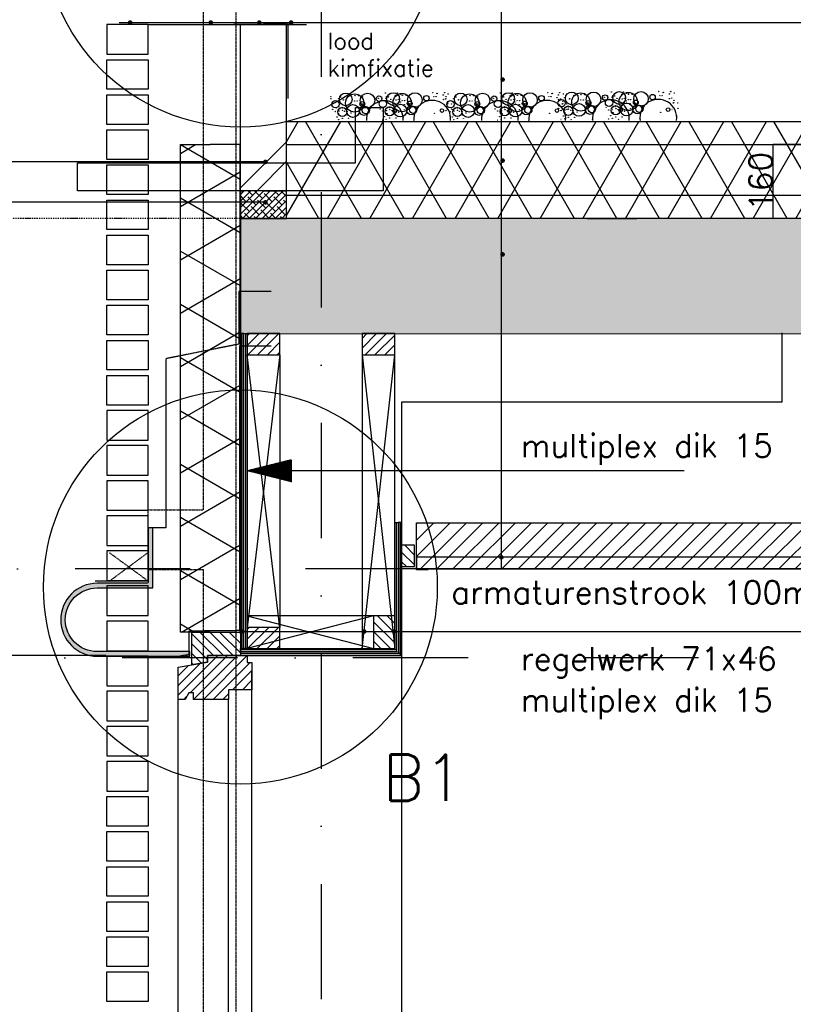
# Model space of a CAD drawing. Extents: x 0 to 297174, y -27731 to 163980.
# Tile 77 of 152: x 152085 to 153764, y 150451 to 152586. Entities that reach past the tile are written whole.
import ezdxf

# ---------------------------------------------------------------- set-up
doc = ezdxf.new("R2010")
doc.units = 0
doc.header["$LTSCALE"] = 5
doc.header["$MEASUREMENT"] = 0
doc.header["$PDMODE"] = 3
doc.header["$PDSIZE"] = 0.1
for name, pattern in [('DASHDOT', [1, 0.5, -0.25, 0, -0.25]), ('DD1', [2.66667, 1.66667, -0.5, 0, -0.5]), ('HIDDEN', [0.375, 0.25, -0.125]), ('HIDDEN2', [0.1875, 0.125, -0.0625])]:
    doc.linetypes.add(name, pattern=pattern)
doc.layers.get('0').update_dxf_attribs({"linetype": 'CONTINUOUS'})
doc.layers.get('DEFPOINTS').update_dxf_attribs({"linetype": 'CONTINUOUS'})
for name, color, linetype in [('_DETAILNUMMERS', 4, 'CONTINUOUS'), ('_DETAILNUMMERSTEKST', 4, 'CONTINUOUS'), ('A--01A1_ACEER', 1, 'CONTINUOUS'), ('A--A21--_F--3-', 9, 'CONTINUOUS'), ('A--A21--_F-23-', 9, 'CONTINUOUS'), ('A--A22--_F123-', 9, 'CONTINUOUS'), ('A--A23--_F--3-', 9, 'CONTINUOUS'), ('A--A25--_F--3-', 9, 'CONTINUOUS'), ('A--A30--_F--3-', 9, 'CONTINUOUS'), ('A--A35--_F--3-', 9, 'CONTINUOUS'), ('A--L13D3_VLOEREN', 3, 'CONTINUOUS'), ('A--L13DC4_VLOEREN', 4, 'HIDDEN'), ('A--L21--', 3, 'CONTINUOUS'), ('A--L21--_F--3-', 7, 'CONTINUOUS'), ('A--L21--_F-23-', 4, 'CONTINUOUS'), ('A--L21D1_BUITENWAND', 1, 'CONTINUOUS'), ('A--L21D4_BUITENWAND', 4, 'CONTINUOUS'), ('A--L21DC1_BUITENWAND', 1, 'HIDDEN'), ('A--L22--', 3, 'CONTINUOUS'), ('A--L22--_F--3-', 7, 'CONTINUOUS'), ('A--L25--', 7, 'CONTINUOUS'), ('A--L25--_F-23-', 7, 'CONTINUOUS'), ('A--L28--_F--3-', 1, 'CONTINUOUS'), ('A--L28D1_KONSTRUKTIES', 1, 'CONTINUOUS'), ('A--L28DC1_KONSTRUKTIES', 1, 'HIDDEN2'), ('A--L30--', 7, 'CONTINUOUS'), ('A--L30--_F123-', 7, 'CONTINUOUS'), ('A--L31--', 2, 'CONTINUOUS'), ('A--L31--_F--3-', 7, 'CONTINUOUS'), ('A--L31A1_BUITENKOZIJN', 1, 'CONTINUOUS'), ('A--L31D1_BUITENKOZIJN', 1, 'CONTINUOUS'), ('A--L35-D2-_PLAFONDS', 2, 'CONTINUOUS'), ('A--L35-D4-_PLAFONDS', 4, 'CONTINUOUS'), ('A--L35D1_PLAFONDS', 1, 'CONTINUOUS'), ('A--M$1A-_F123-', 1, 'CONTINUOUS'), ('A--T$1A-_F123_20', 1, 'CONTINUOUS'), ('A--T01A-18_TEKST', 1, 'CONTINUOUS'), ('A--T01A-25_TEKST', 2, 'CONTINUOUS'), ('STRAMIEN', 8, 'DD1'), ('X--LR---_CP', 7, 'CONTINUOUS')]:
    doc.layers.add(name, color=color, linetype=linetype)
doc.styles.add('HIEMSTRA', font='romans.shx')
doc.dimstyles.new('ALFA25', dxfattribs={"dimtxt": 50, "dimasz": 2, "dimexe": 0.3, "dimexo": 0.3, "dimgap": 2, "dimtad": 1, "dimdec": 0, "dimzin": 0, "dimdsep": 46, "dimtxsty": 'HIEMSTRA', "dimblk1": 'OBLIQUE', "dimblk2": 'OBLIQUE', "dimsah": 1, "dimcen": 0.09, "dimdle": 0.3, "dimclrd": 1, "dimclre": 1, "dimclrt": 2, "dimadec": 0, "dimazin": 0, "dimtfac": 0.75, "dimtdec": 4, "dimtix": 1, "dimtmove": 2, "dimatfit": 3, "dimldrblk": 'OBLIQUE', "dimfxl": 0, "dimtvp": 625, "dimtolj": 1, "dimtzin": 0, "dimarcsym": 0})
doc.dimstyles.get("Standard").update_dxf_attribs({"dimscale": 50, "dimtxt": 2.5, "dimasz": 2, "dimexe": 0.3, "dimexo": 0.3, "dimgap": 2, "dimtad": 1, "dimdec": 0, "dimzin": 0, "dimdsep": 46, "dimtxsty": 'HIEMSTRA', "dimblk1": 'OBLIQUE', "dimblk2": 'OBLIQUE', "dimsah": 1, "dimcen": 0.09, "dimdle": 0.3, "dimclrd": 1, "dimclre": 1, "dimclrt": 2, "dimadec": 0, "dimazin": 0, "dimtfac": 1, "dimtdec": 4, "dimtix": 1, "dimtmove": 2, "dimatfit": 3, "dimldrblk": 'OBLIQUE', "dimfxl": 0, "dimtvp": 625, "dimtolj": 1, "dimtzin": 0, "dimarcsym": 0})
pattern_1 = [(45, (0, 0), (-10.6066, 10.6066), [])]

# ---------------------------------------------------------------- blocks, each defined once
blk = doc.blocks.new('*U1577')
at = {"layer": 'A--A22--_F123-', "linetype": 'Continuous'}
h = blk.add_hatch(dxfattribs=at)
h.set_pattern_fill('ALFABKST', color=256, scale=212, style=0)
h.set_pattern_definition([(45, (-152614.2, -152109.15), (-212.00007, 212.00007), []), (45, (-152571.8, -152109.15), (-212.00007, 212.00007), [])])
h.paths.add_polyline_path([(0, 0), (-50, 0), (-50, 360.1), (0, 360.1), (50, 360.1), (50, 0)])
at = {"layer": 'A--L22--_F--3-', "color": 4, "linetype": 'Continuous'}
for points in [[(0, 0), (-50, 0), (-50, 360.1), (0, 360.1)], [(0, 0), (50, 0), (50, 360.1), (0, 360.1)]]:
    blk.add_lwpolyline(points, dxfattribs=at)
blk = doc.blocks.new('Q020259-')
at = {"layer": 'A--A25--_F--3-'}
h = blk.add_hatch(dxfattribs=at)
h.set_pattern_fill('ALFALINE', color=256, scale=15, style=0, pattern_type=2)
h.set_pattern_definition(pattern_1)
h.paths.add_polyline_path([(0, 0), (0, 46), (28, 46), (28, 0)])
at = {"layer": 'A--L25--_F-23-', "color": 2, "linetype": 'Continuous'}
blk.add_lwpolyline([(0, 0), (0, 46), (28, 46), (28, 0)], close=True, dxfattribs=at)
at = {"layer": 'X--LR---_CP'}
for p in [(0, 0), (0, 0), (28, 0)]:
    blk.add_point(p, dxfattribs=at)
blk = doc.blocks.new('_OBLIQUE')
at = {"color": 0, "linetype": 'ByBlock'}
blk.add_line((-0.5, -0.5), (0.5, 0.5), dxfattribs=at)
blk = doc.blocks.new('*D750')
at = {"layer": 'A--M$1A-_F123-', "color": 1, "lineweight": -2, "ltscale": 10}
for p, q in [((152273.3, 151207.2), (152020, 151207.2)), ((152026, 149373.9), (152026, 151213.2)), ((152273.3, 149379.9), (152020, 149379.9))]:
    blk.add_line(p, q, dxfattribs=at)
at = {"layer": 'DEFPOINTS', "color": 0, "ltscale": 10}
for p in [(152026, 151207.2), (152279.3, 151207.2), (152279.3, 149379.9)]:
    blk.add_point(p, dxfattribs=at)
at = {"layer": 'A--M$1A-_F123-', "color": 1, "lineweight": -2, "ltscale": 10, "xscale": 40, "yscale": 40, "zscale": 40}
for p, rotation in [((152026, 151207.2), 90), ((152026, 149379.9), 270)]:
    blk.add_blockref('_OBLIQUE', p, dxfattribs=dict(at, rotation=rotation))
at = {"layer": 'A--M$1A-_F123-', "color": 2, "ltscale": 10, "insert": (151952.7, 150293.5), "char_height": 50, "attachment_point": 5, "rotation": 90, "style": 'HIEMSTRA'}
blk.add_mtext('\\A1;24 lgn =  1825.9', dxfattribs=at)
blk = doc.blocks.new('*D751')
at = {"layer": 'A--M$1A-_F123-', "color": 1, "lineweight": -2, "ltscale": 10}
for p, q in [((152273.3, 152739.3), (152020, 152739.3)), ((152026, 151201.2), (152026, 152745.3)), ((152273.3, 151207.2), (152020, 151207.2))]:
    blk.add_line(p, q, dxfattribs=at)
at = {"layer": 'DEFPOINTS', "color": 0, "ltscale": 10}
for p in [(152026, 152739.3), (152279.3, 152739.3), (152279.3, 151207.2)]:
    blk.add_point(p, dxfattribs=at)
at = {"layer": 'A--M$1A-_F123-', "color": 1, "lineweight": -2, "ltscale": 10, "xscale": 40, "yscale": 40, "zscale": 40}
for p, rotation in [((152026, 152739.3), 90), ((152026, 151207.2), 270)]:
    blk.add_blockref('_OBLIQUE', p, dxfattribs=dict(at, rotation=rotation))
at = {"layer": 'A--M$1A-_F123-', "color": 2, "ltscale": 10, "insert": (151952.7, 151973.2), "char_height": 50, "attachment_point": 5, "rotation": 90, "style": 'HIEMSTRA'}
blk.add_mtext('\\A1;20 lgn = 1521.6', dxfattribs=at)
blk = doc.blocks.new('*U1530')
at = {"layer": 'A--A21--_F-23-', "linetype": 'Continuous'}
h = blk.add_hatch(dxfattribs=at)
h.set_pattern_fill('ALFAISO', color=256, scale=100, angle=90, style=0)
h.set_pattern_definition([(150, (50, -3e-15), (-50, -86.603), []), (210, (50, -3e-15), (50, -86.603), [])])
h.paths.add_polyline_path([(0, 0), (-65, 0), (-65, 1057.1), (0, 1057.1), (65, 1057.1), (65, 0)])
at = {"layer": 'A--L21--_F--3-', "color": 3, "linetype": 'Continuous'}
for points in [[(0, 0), (-65, 0), (-65, 1057.1), (0, 1057.1)], [(0, 0), (65, 0), (65, 1057.1), (0, 1057.1)]]:
    blk.add_lwpolyline(points, dxfattribs=at)
blk = doc.blocks.new('KOZIJN_VB')
at = {"layer": 'A--A35--_F--3-'}
h = blk.add_hatch(dxfattribs=at)
h.set_pattern_fill('ALFALINE', color=256, scale=15, angle=90, style=0, pattern_type=2)
h.set_pattern_definition([(135, (571.291, -567.298), (-10.6066, -10.6066), [])])
h.paths.add_polyline_path([(-105, 50.9), (0, 50.9), (0, 0), (-71, 0), (-71, -14), (-105, -20.1)])
h = blk.add_hatch(dxfattribs=at)
h.set_pattern_fill('ALFALINE', color=256, scale=15, style=0, pattern_type=2)
h.set_pattern_definition([(45, (571.291, -567.298), (-10.6066, 10.6066), [])])
h.paths.add_polyline_path([(-135, -25.5), (-71, -14), (-71, 0), (15, 0), (15, -15), (25, -15), (25, -74), (-26, -74), (-26, -95), (-102, -95), (-102, -81), (-112, -81), (-120, -95), (-135, -95)])
at = {"layer": 'A--L31--_F--3-', "color": 2, "linetype": 'Continuous'}
for points in [[(-105, 50.9), (0, 50.9), (0, 0), (-71, 0), (-71, -14), (-105, -20.1), (-105, 50.9)], [(-135, -25.5), (-71, -14), (-71, 0), (15, 0), (15, -15), (25, -15), (25, -74), (-26, -74), (-26, -95), (-102, -95), (-102, -95), (-102, -81), (-112, -81), (-120, -95), (-135, -95)]]:
    blk.add_lwpolyline(points, close=True, dxfattribs=at)
at = {"layer": 'X--LR---_CP', "color": 1}
blk.add_point((0, 0), dxfattribs=at)
blk = doc.blocks.new('*U1508')
at = {"layer": 'A--A30--_F--3-', "linetype": 'Continuous'}
h = blk.add_hatch(dxfattribs=at)
h.set_pattern_fill('ALFALINE', color=256, scale=4, angle=135, style=0)
h.set_pattern_definition([(180, (0, 0), (-9e-16, -4), [])])
h.paths.add_polyline_path([(0, 0), (0, 7.5), (335, 7.5), (342.5, 0), (350, -7.5), (0, -7.5)])
at = {"layer": 'A--L30--_F123-', "color": 1, "linetype": 'Continuous'}
for points in [[(0, 0), (0, 7.5), (335, 7.5), (335, 7.5)], [(0, 0), (0, -7.5), (350, -7.5), (350, -7.5)]]:
    blk.add_lwpolyline(points, dxfattribs=at)
blk = doc.blocks.new('*U1507')
at = {"layer": 'A--A30--_F--3-', "linetype": 'Continuous'}
h = blk.add_hatch(dxfattribs=at)
h.set_pattern_fill('ALFALINE', color=256, scale=4, angle=225, style=0)
h.set_pattern_definition([(270, (0, 0), (4, -9e-16), [])])
h.paths.add_polyline_path([(0, 0), (7.5, -7.5), (7.5, 281.1), (0, 281.1), (-7.5, 281.1), (-7.5, 7.5)])
at = {"layer": 'A--L30--_F123-', "color": 1, "linetype": 'Continuous'}
for points in [[(-7.5, 7.5), (-7.5, 7.5), (-7.5, 281.1), (0, 281.1)], [(7.5, -7.5), (7.5, -7.5), (7.5, 281.1), (0, 281.1)]]:
    blk.add_lwpolyline(points, dxfattribs=at)
blk = doc.blocks.new('*U1506')
at = {"layer": 'A--A30--_F--3-', "linetype": 'Continuous'}
h = blk.add_hatch(dxfattribs=at)
h.set_pattern_fill('ALFALINE', color=256, scale=4, angle=405, style=0)
h.set_pattern_definition([(90, (0, 0), (-4, -2e-13), [])])
h.paths.add_polyline_path([(0, 0), (7.5, 0), (7.5, -683), (0, -683), (-7.5, -683), (-7.5, 0)])
at = {"layer": 'A--L30--_F123-', "color": 1, "linetype": 'Continuous'}
for points in [[(0, 0), (-7.5, 0), (-7.5, -683), (0, -683)], [(0, 0), (7.5, 0), (7.5, -683), (0, -683)]]:
    blk.add_lwpolyline(points, dxfattribs=at)
blk = doc.blocks.new('Q027002-')
at = {"layer": 'A--A21--_F--3-'}
h = blk.add_hatch(dxfattribs=at)
h.set_pattern_fill('ALFALINE', color=9, scale=15, style=0, pattern_type=2)
h.set_pattern_definition(pattern_1)
h.paths.add_polyline_path([(0, 0), (71, 0), (71, 46), (0, 46)])
at = {"layer": 'A--L21--_F-23-', "color": 2, "linetype": 'Continuous'}
blk.add_lwpolyline([(0, 0), (71, 0), (71, 46), (0, 46)], close=True, dxfattribs=at)
at = {"layer": 'X--LR---_CP', "linetype": 'Continuous'}
blk.add_point((0, 0), dxfattribs=at)
blk = doc.blocks.new('*D783')
at = {"layer": 'A--M$1A-_F123-', "color": 1, "lineweight": -2, "ltscale": 10}
for p, q in [((153808.5, 152315.2), (153719.9, 152315.2)), ((153720.2, 152154.9), (153720.2, 152315.5)), ((153814.9, 152155.2), (153719.9, 152155.2))]:
    blk.add_line(p, q, dxfattribs=at)
at = {"layer": 'DEFPOINTS', "color": 0, "ltscale": 10}
for p in [(153720.2, 152315.2), (153808.8, 152315.2), (153815.2, 152155.2)]:
    blk.add_point(p, dxfattribs=at)
at = {"layer": 'A--M$1A-_F123-', "color": 1, "lineweight": -2, "ltscale": 10, "xscale": 2, "yscale": 2, "zscale": 2}
for p, rotation in [((153720.2, 152315.2), 90), ((153720.2, 152155.2), 270)]:
    blk.add_blockref('_OBLIQUE', p, dxfattribs=dict(at, rotation=rotation))
at = {"layer": 'A--M$1A-_F123-', "color": 2, "ltscale": 10, "insert": (153693.2, 152235.2), "char_height": 50, "attachment_point": 5, "rotation": 90, "style": 'HIEMSTRA'}
blk.add_mtext('\\A1;160', dxfattribs=at)
blk = doc.blocks.new('peiltje')
at = {"layer": 'A--T01A-25_TEKST'}
h = blk.add_hatch(dxfattribs=at)
h.set_pattern_fill('ANSI31', color=256, style=0)
h.set_pattern_definition([(45, (-152579.26553, -95332.97776), (-0.08838834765, 0.08838834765), [])])
h.paths.add_polyline_path([(96, -24), (0, 0), (96, 24)])
blk.add_line((947.6, 0), (0, 0), dxfattribs=at)

msp = doc.modelspace()

# ---------------------------------------------------------------- hatches: boundary and pattern name
at = {"layer": 'A--01A1_ACEER', "linetype": 'Continuous'}
h = msp.add_hatch(dxfattribs=at)
h.set_pattern_fill('ANSI31', color=256, scale=200, style=0)
h.set_pattern_definition([(45, (-67.804, 56249.255), (-17.6776695, 17.6776695), [])])
h.paths.add_polyline_path([(160604.3, 151395.2), (152946.5, 151395.2), (152946.5, 151495.2), (160604.3, 151495.2)])
at = {"layer": 'A--A21--_F-23-'}
h = msp.add_hatch(dxfattribs=at)
h.set_pattern_fill('ALFAISO', color=256, scale=80, style=0)
h.set_pattern_definition([(60, (0, 52859.255), (-69.282032, 40), []), (120, (0, 52859.255), (-69.282032, -40), [])])
h.paths.add_polyline_path([(152664.2, 152365.2), (163814.4, 152365.2), (163814.4, 152155.2), (152664.2, 152155.2)])
h = msp.add_hatch(dxfattribs=at)
h.set_pattern_fill('ANSI38', color=256, scale=80, style=0)
h.set_pattern_definition([(45, (62788.347, 52899.256), (-7.0710678, 7.0710678), []), (135, (62788.347, 52899.256), (-21.2132034, 7.0710678), [25, -15])])
h.paths.add_polyline_path([(152564.2, 152155.2), (152664.1, 152155.2), (152664.2, 152215.2), (152564.2, 152215.2)])
at = {"layer": 'A--A23--_F--3-'}
h = msp.add_hatch(dxfattribs=at)
h.set_pattern_fill('ALFABET', color=256, scale=20, angle=1, style=0, pattern_type=2)
h.set_pattern_definition([(46, (77198.45, 56399.26), (-86.32078, 83.359), []), (51, (77198.45, 56399.26), (143.64922, -10.04493), [15, -165]), (356, (77198.45, 56399.26), (-30.37155, 149.9312), [12, -132]), (101.4514, (77210.42, 56398.42), (113.27778, 139.88618), [12.74804, -140.22842]), (47.1842, (77197.75, 56439.25), (213.99344, -29.37358), [22.5, -247.5]), (97.6356, (77215.59, 56436.8), (183.50393, 198.05632), [19.12206, -210.3426]), (352.1842, (77197.75, 56439.25), (183.50378, 198.05647), [18, -198]), (22, (77217.93, 56429.6), (120.76856, -78.42802), [15, -165]), (327, (77217.93, 56429.6), (46.12453, 145.8572), [12, -132]), (72.4514, (77227.99, 56423.06), (166.89315, 67.42906), [12.74804, -140.22842]), (38.5, (77198.453, 56399.255), (1.26964, 66.611074), [0, -130.4, 0, -134, 0, -132.5]), (8.5, (77198.45, 56399.255), (51.229207, 79.788568), [0, -76.4, 0, -127.4, 0, -50.5]), (328.5, (77153.86, 56398.477), (106.826954, -2.64699), [0, -50, 0, -156, 0, -207]), (318.5, (77133.86, 56398.13), (116.270055, 22.05355), [0, -65, 0, -103.6, 0, -147]), (318.5, (77133.86, 56398.13), (116.270055, 22.05355), [0, -65, 0, -103.6, 0, -147])])
h.paths.add_polyline_path([(152564.2, 151905.2), (163914.3, 151905.1), (163914.3, 152155.1), (152564.2, 152155.2)])
at = {"layer": 'A--L21--_F-23-', "linetype": 'Continuous'}
h = msp.add_hatch(color=256, dxfattribs=at)
edge = h.paths.add_edge_path()
edge.add_arc((152253.5, 151284.8), 79, 90, 270)
edge.add_line((152253.5, 151205.8), (152454.3, 151205.8))
edge.add_line((152454.3, 151205.8), (152454.3, 151215.8))
edge.add_line((152454.3, 151215.8), (152253.5, 151215.8))
edge.add_arc((152253.5, 151284.8), 69, 90, 270, ccw=False)
edge.add_line((152253.5, 151353.8), (152263.5, 151353.8))
edge.add_line((152263.5, 151353.8), (152374.3, 151353.8))
edge.add_line((152374.3, 151353.8), (152374.3, 151483.8))
edge.add_line((152374.3, 151483.8), (152366.3, 151483.8))
edge.add_arc((152366.3, 151481.8), 2, 90, 180)
edge.add_line((152364.3, 151481.8), (152364.3, 151367.3))
edge.add_arc((152360.8, 151367.3), 3.5, -90, 0, ccw=False)
edge.add_line((152360.8, 151363.8), (152253.5, 151363.8))

# ---------------------------------------------------------------- linework, layer by layer
at = {"color": 1, "linetype": 'ByBlock'}
msp.add_line((153316.1, 152155.2), (153424.7, 152155.2), dxfattribs=at)
for centre, radius in [((152760.6, 152419.1), 0.331), ((152792.9, 152413), 13.8), ((152782.3, 152418.5), 0.331), ((152812.3, 152405.3), 19.8), ((152797.6, 152419.4), 0.331), ((152812.8, 152421.2), 0.331), ((152812.9, 152421.2), 0.331), ((152820.8, 152421.3), 0.331), ((152820.9, 152421.2), 0.331), ((152821.1, 152421.2), 0.331), ((152840.1, 152410.9), 15.8), ((152828.9, 152419), 0.331), ((152865, 152414.8), 5.94), ((152863.5, 152415.3), 0.331), ((152870, 152418.4), 0.331), ((152878.7, 152427.1), 0.331), ((152880.2, 152415.7), 0.331), ((152880.2, 152415.7), 0.331), ((152881, 152418.3), 0.331), ((152895.8, 152413.9), 13.8), ((152885.2, 152419.4), 0.331), ((152885.7, 152418.3), 0.331), ((152888.1, 152424.7), 0.331), ((152888.3, 152425.2), 0.331), ((152915.2, 152406.2), 19.8), ((152900.5, 152420.4), 0.331), ((152901.3, 152422), 0.331), ((152901.6, 152421.8), 0.331), ((152904.5, 152426.5), 0.331), ((152904.8, 152427), 0.331), ((152912.1, 152424.1), 0.331), ((152915.7, 152422.2), 0.331), ((152915.8, 152422.1), 0.331), ((152923.7, 152422.2), 0.331), ((152923.8, 152422.2), 0.331), ((152924, 152422.1), 0.331), ((152943, 152411.8), 15.8), ((152967.9, 152415.7), 5.94), ((152972.9, 152419.3), 0.331), ((152981.6, 152428), 0.331), ((152983.9, 152419.2), 0.331), ((152988.6, 152419.2), 0.331), ((152991, 152425.7), 0.331), ((152991.2, 152426.2), 0.331), ((153004.2, 152422.9), 0.331), ((153004.5, 152422.7), 0.331), ((153007.4, 152427.4), 0.331), ((153007.7, 152427.9), 0.331), ((153010.3, 152419.1), 0.331), ((153015, 152425.1), 0.331), ((153042.5, 152413), 13.8), ((153032, 152418.5), 0.331), ((153061.9, 152405.3), 19.8), ((153047.3, 152419.4), 0.331), ((153062.4, 152421.2), 0.331), ((153062.5, 152421.2), 0.331), ((153070.4, 152421.3), 0.331), ((153070.6, 152421.2), 0.331), ((153070.7, 152421.2), 0.331), ((153089.7, 152410.9), 15.8), ((153078.5, 152419), 0.331), ((153114.7, 152414.8), 5.94), ((153113.1, 152415.3), 0.331), ((153119.6, 152418.4), 0.331), ((153128.3, 152427.1), 0.331), ((153129.9, 152415.7), 0.331), ((153129.9, 152415.7), 0.331), ((153130.6, 152418.3), 0.331), ((153145.4, 152413.9), 13.8), ((153134.9, 152419.4), 0.331), ((153135.3, 152418.3), 0.331), ((153137.7, 152424.7), 0.331), ((153138, 152425.2), 0.331), ((153164.8, 152406.2), 19.8), ((153150.2, 152420.4), 0.331), ((153150.9, 152422), 0.331), ((153151.2, 152421.8), 0.331), ((153154.1, 152426.5), 0.331), ((153154.4, 152427), 0.331), ((153161.8, 152424.1), 0.331), ((153165.3, 152422.2), 0.331), ((153165.4, 152422.1), 0.331), ((153173.3, 152422.2), 0.331), ((153173.5, 152422.2), 0.331), ((153173.6, 152422.1), 0.331), ((153192.6, 152411.8), 15.8), ((153217.6, 152415.7), 5.94), ((153222.5, 152419.3), 0.331), ((153231.2, 152428), 0.331), ((153233.5, 152419.2), 0.331), ((153238.2, 152419.2), 0.331), ((153240.6, 152425.7), 0.331), ((153240.9, 152426.2), 0.331), ((153251.2, 152416.7), 0.331), ((153253.8, 152422.9), 0.331), ((153254.1, 152422.7), 0.331), ((153257, 152427.4), 0.331), ((153257.3, 152427.9), 0.331), ((153264.7, 152425.1), 0.331), ((153267.9, 152417), 0.331), ((153267.9, 152417), 0.331), ((153283.4, 152415.3), 13.8), ((153302.9, 152407.5), 19.8), ((153288.2, 152421.7), 0.331), ((153303.3, 152423.5), 0.331), ((153303.5, 152423.5), 0.331), ((153311.3, 152423.6), 0.331), ((153311.5, 152423.5), 0.331), ((153311.7, 152423.5), 0.331), ((153330.6, 152413.2), 15.8), ((153355.6, 152417.1), 5.94), ((153354.1, 152417.6), 0.331), ((153360.5, 152420.7), 0.331), ((153369.2, 152429.3), 0.331), ((153370.8, 152417.9), 0.331), ((153370.8, 152417.9), 0.331), ((153371.6, 152420.5), 0.331), ((153386.3, 152416.2), 13.8), ((153376.3, 152420.5), 0.331), ((153378.6, 152427), 0.331), ((153378.9, 152427.5), 0.331), ((153381.1, 152415.3), 0.331), ((153381.4, 152415.5), 0.331), ((153405.8, 152408.5), 19.8), ((153391.1, 152422.7), 0.331), ((153391.8, 152424.2), 0.331), ((153392.1, 152424.1), 0.331), ((153395.1, 152428.7), 0.331), ((153395.4, 152429.2), 0.331), ((153397.4, 152415.3), 0.331), ((153402.7, 152426.4), 0.331), ((153406.2, 152424.4), 0.331), ((153406.4, 152424.4), 0.331), ((153414.2, 152424.5), 0.331), ((153414.4, 152424.5), 0.331), ((153414.6, 152424.4), 0.331), ((153433.5, 152414.1), 15.8), ((153458.5, 152418), 5.94), ((153463.4, 152421.6), 0.331), ((153472.1, 152430.3), 0.331), ((153474.5, 152421.5), 0.331), ((153479.2, 152421.5), 0.331), ((153481.5, 152427.9), 0.331), ((153481.8, 152428.4), 0.331), ((153494.7, 152425.2), 0.331), ((153495, 152425), 0.331), ((153495.3, 152415.2), 0.331), ((153495.6, 152415), 0.331), ((153498, 152429.7), 0.331), ((153498.3, 152430.2), 0.331), ((153500.3, 152416.2), 0.331), ((153505.6, 152427.3), 0.331), ((152760.6, 152414.4), 0.331), ((152770.6, 152402.5), 7.92), ((152773, 152394.8), 0.331), ((152773.1, 152394.8), 0.331), ((152785.3, 152386), 9.89), ((152777.3, 152414.7), 0.331), ((152777.3, 152414.7), 0.331), ((152780.2, 152394.6), 0.331), ((152784.9, 152396.2), 0.331), ((152785.3, 152394.4), 0.331), ((152787.6, 152412.1), 0.331), ((152788, 152412.3), 0.331), ((152791.1, 152399.6), 0.331), ((152791.1, 152399.6), 0.331), ((152793.1, 152410.6), 0.331), ((152808.6, 152388), 13.8), ((152812.3, 152409.5), 0.331), ((152817.6, 152409.5), 0.331), ((152832.3, 152388.4), 9.89), ((152828.8, 152403.2), 5.32), ((152828.8, 152403.2), 0.331), ((152828.8, 152403.2), 0.331), ((152836.5, 152389.5), 7.91), ((152831.4, 152400.6), 0.331), ((152831.4, 152400.6), 0.331), ((152831.4, 152400.6), 0.331), ((152831.4, 152400.6), 0.331), ((152873.5, 152403.4), 7.92), ((152875.9, 152395.7), 0.331), ((152876, 152395.8), 0.331), ((152888.2, 152387), 9.89), ((152883.1, 152395.5), 0.331), ((152887.8, 152397.2), 0.331), ((152888.2, 152395.4), 0.331), ((152890.5, 152413), 0.331), ((152890.8, 152413.3), 0.331), ((152894, 152400.5), 0.331), ((152894, 152400.5), 0.331), ((152896, 152411.5), 0.331), ((152911.5, 152388.9), 13.8), ((152901.8, 152412), 0.331), ((152902.1, 152411.8), 0.331), ((152906.8, 152413), 0.331), ((152910.4, 152402.1), 0.331), ((152911, 152403), 0.331), ((152911.5, 152407.7), 0.331), ((152915.2, 152410.4), 0.331), ((152919.8, 152401.8), 0.331), ((152920.5, 152410.4), 0.331), ((152935.2, 152389.3), 9.89), ((152931.7, 152404.1), 5.32), ((152931.7, 152404.1), 0.331), ((152931.7, 152404.1), 0.331), ((152939.4, 152390.4), 7.91), ((152932.1, 152393.8), 0.331), ((152932.1, 152393.8), 0.331), ((152932.1, 152393.8), 0.331), ((152932.1, 152393.8), 0.331), ((152934.3, 152401.5), 0.331), ((152934.3, 152401.5), 0.331), ((152934.3, 152401.5), 0.331), ((152934.3, 152401.5), 0.331), ((152943.8, 152394.5), 0.331), ((153004.7, 152412.9), 0.331), ((153005, 152412.7), 0.331), ((153009.7, 152413.9), 0.331), ((153010.3, 152414.4), 0.331), ((153020.2, 152402.5), 7.92), ((153013.3, 152403), 0.331), ((153013.9, 152403.9), 0.331), ((153014.4, 152408.6), 0.331), ((153022.7, 152402.8), 0.331), ((153022.6, 152394.8), 0.331), ((153022.7, 152394.8), 0.331), ((153034.9, 152386), 9.89), ((153027, 152414.7), 0.331), ((153027, 152414.7), 0.331), ((153029.8, 152394.6), 0.331), ((153034.5, 152396.2), 0.331), ((153034.9, 152394.4), 0.331), ((153037.3, 152412.1), 0.331), ((153037.6, 152412.3), 0.331), ((153040.7, 152399.6), 0.331), ((153040.7, 152399.6), 0.331), ((153042.8, 152410.6), 0.331), ((153058.3, 152388), 13.8), ((153061.9, 152409.5), 0.331), ((153067.2, 152409.5), 0.331), ((153082, 152388.4), 9.89), ((153078.4, 152403.2), 5.32), ((153078.4, 152403.2), 0.331), ((153078.4, 152403.2), 0.331), ((153086.1, 152389.5), 7.91), ((153081.1, 152400.6), 0.331), ((153081.1, 152400.6), 0.331), ((153081.1, 152400.6), 0.331), ((153081.1, 152400.6), 0.331), ((153123.1, 152403.4), 7.92), ((153125.5, 152395.7), 0.331), ((153125.6, 152395.8), 0.331), ((153137.8, 152387), 9.89), ((153132.7, 152395.5), 0.331), ((153137.4, 152397.2), 0.331), ((153137.8, 152395.4), 0.331), ((153140.2, 152413), 0.331), ((153140.5, 152413.3), 0.331), ((153143.6, 152400.5), 0.331), ((153143.6, 152400.5), 0.331), ((153145.7, 152411.5), 0.331), ((153161.2, 152388.9), 13.8), ((153151.5, 152412), 0.331), ((153151.8, 152411.8), 0.331), ((153156.5, 152413), 0.331), ((153160, 152402.1), 0.331), ((153160.6, 152403), 0.331), ((153161.2, 152407.7), 0.331), ((153164.8, 152410.4), 0.331), ((153169.4, 152401.8), 0.331), ((153170.1, 152410.4), 0.331), ((153184.8, 152389.3), 9.89), ((153181.3, 152404.1), 5.32), ((153181.3, 152404.1), 0.331), ((153181.3, 152404.1), 0.331), ((153189, 152390.4), 7.91), ((153181.7, 152393.8), 0.331), ((153181.7, 152393.8), 0.331), ((153181.7, 152393.8), 0.331), ((153181.7, 152393.8), 0.331), ((153184, 152401.5), 0.331), ((153184, 152401.5), 0.331), ((153184, 152401.5), 0.331), ((153184, 152401.5), 0.331), ((153193.5, 152394.5), 0.331), ((153261.2, 152404.8), 7.92), ((153254.4, 152412.9), 0.331), ((153254.7, 152412.7), 0.331), ((153255, 152393.9), 0.331), ((153259.4, 152413.9), 0.331), ((153262.9, 152403), 0.331), ((153263.5, 152403.9), 0.331), ((153263.5, 152397.1), 0.331), ((153263.7, 152397.1), 0.331), ((153264.1, 152408.6), 0.331), ((153275.8, 152388.3), 9.89), ((153270.7, 152396.8), 0.331), ((153272.3, 152402.8), 0.331), ((153275.4, 152398.5), 0.331), ((153275.8, 152396.7), 0.331), ((153278.2, 152414.3), 0.331), ((153278.5, 152414.6), 0.331), ((153281.6, 152401.9), 0.331), ((153281.6, 152401.9), 0.331), ((153283.7, 152412.9), 0.331), ((153299.2, 152390.3), 13.8), ((153302.9, 152411.7), 0.331), ((153308.2, 152411.7), 0.331), ((153322.9, 152390.6), 9.89), ((153319.4, 152405.4), 5.32), ((153319.4, 152405.4), 0.331), ((153319.4, 152405.4), 0.331), ((153327.1, 152391.8), 7.91), ((153319.8, 152395.2), 0.331), ((153319.8, 152395.2), 0.331), ((153319.8, 152395.2), 0.331), ((153319.8, 152395.2), 0.331), ((153322, 152402.9), 0.331), ((153322, 152402.9), 0.331), ((153322, 152402.9), 0.331), ((153322, 152402.9), 0.331), ((153331.5, 152395.8), 0.331), ((153364.1, 152405.7), 7.92), ((153357.9, 152394.9), 0.331), ((153366.4, 152398), 0.331), ((153366.5, 152398), 0.331), ((153378.7, 152389.2), 9.89), ((153373.6, 152397.8), 0.331), ((153378.3, 152399.5), 0.331), ((153378.7, 152397.7), 0.331), ((153384.5, 152402.8), 0.331), ((153384.5, 152402.8), 0.331), ((153389.3, 152390.1), 3.96), ((153386.6, 152413.8), 0.331), ((153387.4, 152394.1), 0.331), ((153402.1, 152391.2), 13.8), ((153392.4, 152414.3), 0.331), ((153392.7, 152414.1), 0.331), ((153400.9, 152404.3), 0.331), ((153401.5, 152405.3), 0.331), ((153402.1, 152410), 0.331), ((153405.8, 152412.7), 0.331), ((153410.3, 152404.1), 0.331), ((153411.1, 152412.7), 0.331), ((153425.8, 152391.6), 9.89), ((153422.3, 152406.4), 5.32), ((153422.3, 152406.4), 0.331), ((153422.3, 152406.4), 0.331), ((153430, 152392.7), 7.91), ((153422.7, 152396.1), 0.331), ((153422.7, 152396.1), 0.331), ((153422.7, 152396.1), 0.331), ((153422.7, 152396.1), 0.331), ((153424.9, 152403.8), 0.331), ((153424.9, 152403.8), 0.331), ((153424.9, 152403.8), 0.331), ((153424.9, 152403.8), 0.331), ((153434.4, 152396.7), 0.331), ((153492.2, 152391.1), 3.96), ((153503.8, 152405.3), 0.331), ((153504.4, 152406.2), 0.331), ((153505, 152410.9), 0.331), ((153513.2, 152405), 0.331), ((153513.8, 152393.9), 0.331), ((152764.4, 152391.6), 0.331), ((152770, 152386.8), 0.331), ((152774.1, 152374.8), 0.331), ((152774.4, 152374.9), 0.331), ((152777.3, 152381.9), 0.331), ((152778.2, 152388), 0.331), ((152785.7, 152389.7), 0.331), ((152790.3, 152387.5), 0.331), ((152794, 152390.9), 0.331), ((152795.4, 152387.3), 0.331), ((152795.9, 152382.6), 0.331), ((152804.1, 152383.8), 0.331), ((152823.7, 152383.9), 0.331), ((152829.2, 152392.9), 0.331), ((152829.2, 152392.9), 0.331), ((152829.2, 152392.9), 0.331), ((152829.2, 152392.9), 0.331), ((152840.9, 152393.5), 0.331), ((152867.3, 152392.6), 0.331), ((152872.9, 152387.8), 0.331), ((152877, 152375.8), 0.331), ((152877.3, 152375.9), 0.331), ((152880.2, 152382.9), 0.331), ((152881.1, 152388.9), 0.331), ((152882.6, 152381.9), 0.331), ((152888.2, 152372.8), 0.331), ((152888.6, 152390.7), 0.331), ((152893.2, 152388.4), 0.331), ((152898.8, 152387.9), 3.96), ((152896.9, 152391.9), 0.331), ((152898.3, 152388.3), 0.331), ((152898.8, 152383.6), 0.331), ((152901.7, 152372.8), 0.331), ((152902.6, 152387.3), 0.331), ((152907, 152384.8), 0.331), ((152907.4, 152388), 0.331), ((152917.4, 152373.6), 0.331), ((152917.4, 152373.6), 0.331), ((152917.4, 152373.6), 0.331), ((152917.4, 152373.6), 0.331), ((152920.4, 152390.7), 0.331), ((152926.6, 152384.8), 0.331), ((152985.5, 152382.9), 0.331), ((153001.7, 152388.8), 3.96), ((153005.5, 152388.3), 0.331), ((153010.3, 152388.9), 0.331), ((153014.1, 152391.6), 0.331), ((153019.6, 152386.8), 0.331), ((153020.3, 152374.6), 0.331), ((153020.3, 152374.6), 0.331), ((153020.3, 152374.6), 0.331), ((153020.3, 152374.6), 0.331), ((153023.2, 152391.6), 0.331), ((153023.8, 152374.8), 0.331), ((153024, 152374.9), 0.331), ((153027, 152381.9), 0.331), ((153027.9, 152388), 0.331), ((153035.4, 152389.7), 0.331), ((153040, 152387.5), 0.331), ((153043.6, 152390.9), 0.331), ((153045.1, 152387.3), 0.331), ((153045.5, 152382.6), 0.331), ((153053.8, 152383.8), 0.331), ((153073.3, 152383.9), 0.331), ((153078.8, 152392.9), 0.331), ((153078.8, 152392.9), 0.331), ((153078.8, 152392.9), 0.331), ((153078.8, 152392.9), 0.331), ((153090.6, 152393.5), 0.331), ((153117, 152392.6), 0.331), ((153122.5, 152387.8), 0.331), ((153126.7, 152375.8), 0.331), ((153126.9, 152375.9), 0.331), ((153129.9, 152382.9), 0.331), ((153130.8, 152388.9), 0.331), ((153132.3, 152381.9), 0.331), ((153137.8, 152372.8), 0.331), ((153138.3, 152390.7), 0.331), ((153142.9, 152388.4), 0.331), ((153148.4, 152387.9), 3.96), ((153146.5, 152391.9), 0.331), ((153148, 152388.3), 0.331), ((153148.4, 152383.6), 0.331), ((153151.3, 152372.8), 0.331), ((153152.3, 152387.3), 0.331), ((153156.7, 152384.8), 0.331), ((153157.1, 152388), 0.331), ((153167.1, 152373.6), 0.331), ((153167.1, 152373.6), 0.331), ((153167.1, 152373.6), 0.331), ((153167.1, 152373.6), 0.331), ((153170, 152390.7), 0.331), ((153176.2, 152384.8), 0.331), ((153235.2, 152382.9), 0.331), ((153251.3, 152388.8), 3.96), ((153255.2, 152388.3), 0.331), ((153260, 152388.9), 0.331), ((153260.6, 152389.1), 0.331), ((153264.7, 152377.1), 0.331), ((153264.9, 152377.2), 0.331), ((153267.9, 152384.2), 0.331), ((153268.8, 152390.3), 0.331), ((153270, 152374.6), 0.331), ((153270, 152374.6), 0.331), ((153270, 152374.6), 0.331), ((153270, 152374.6), 0.331), ((153272.9, 152391.6), 0.331), ((153275.9, 152374.2), 0.331), ((153276.3, 152392), 0.331), ((153280.9, 152389.7), 0.331), ((153284.5, 152393.2), 0.331), ((153286, 152389.6), 0.331), ((153286.5, 152384.9), 0.331), ((153289.4, 152374.2), 0.331), ((153294.7, 152386.1), 0.331), ((153314.2, 152386.1), 0.331), ((153363.5, 152390), 0.331), ((153367.6, 152378), 0.331), ((153367.8, 152378.1), 0.331), ((153370.8, 152385.1), 0.331), ((153371.7, 152391.2), 0.331), ((153373.2, 152384.2), 0.331), ((153378.8, 152375.1), 0.331), ((153379.2, 152393), 0.331), ((153383.8, 152390.7), 0.331), ((153388.9, 152390.6), 0.331), ((153389.4, 152385.9), 0.331), ((153392.3, 152375.1), 0.331), ((153393.2, 152389.6), 0.331), ((153397.6, 152387), 0.331), ((153398, 152390.3), 0.331), ((153408, 152375.9), 0.331), ((153408, 152375.9), 0.331), ((153408, 152375.9), 0.331), ((153408, 152375.9), 0.331), ((153410.9, 152393), 0.331), ((153417.1, 152387.1), 0.331), ((153476.1, 152385.1), 0.331), ((153496.1, 152390.6), 0.331), ((153500.9, 152391.2), 0.331), ((153510.9, 152376.9), 0.331), ((153510.9, 152376.9), 0.331), ((153510.9, 152376.9), 0.331), ((153510.9, 152376.9), 0.331), ((152777.7, 152369), 0.331), ((152785.3, 152371.9), 0.331), ((152798.8, 152371.9), 0.331), ((152872.3, 152368.1), 0.331), ((152880.6, 152369.9), 0.331), ((152940.6, 152368), 0.331), ((153027.3, 152369), 0.331), ((153034.9, 152371.9), 0.331), ((153048.4, 152371.9), 0.331), ((153122, 152368.1), 0.331), ((153130.2, 152369.9), 0.331), ((153190.3, 152368), 0.331), ((153260, 152369.5), 0.331), ((153268.2, 152371.2), 0.331), ((153281.7, 152368.9), 0.331), ((153328.3, 152369.4), 0.331), ((153362.9, 152370.4), 0.331), ((153371.1, 152372.2), 0.331), ((153384.6, 152369.8), 0.331), ((153431.2, 152370.3), 0.331)]:
    msp.add_circle(centre, radius)
for centre, start, end in [((152877.6, 152370), 356.2296, 183.7704), ((152980.5, 152371), 354.8736, 185.1264), ((153127.2, 152370), 356.2296, 183.7704), ((153230.1, 152371), 354.8736, 185.1264), ((153368.1, 152372.3), 352.9574, 187.0426), ((153471, 152373.2), 351.5931, 188.4069)]:
    msp.add_arc(centre, 40, start, end)
at = {"layer": '_DETAILNUMMERS'}
for centre in [(152564.3, 152780.4), (152564.3, 151355.8)]:
    msp.add_circle(centre, 427.3, dxfattribs=at)
at = {"layer": 'A--01A1_ACEER'}
msp.add_line((152364.3, 152575.2, 0), (152707.4, 152575.2, 0), dxfattribs=at)
at = {"layer": 'A--01A1_ACEER', "color": 2}
msp.add_lwpolyline([(152210.6, 152215.2), (152210.6, 152275.2), (152814.2, 152275.2), (152814.2, 152395.2), (152874.2, 152395.2), (152874.2, 152215.2)], close=True, dxfattribs=at)
at = {"layer": 'A--L13D3_VLOEREN'}
msp.add_line((152664.1, 152155.2), (152664.2, 152315.2), dxfattribs=at)
for points in [[(152664.2, 152365.2), (163814.4, 152365.2), (163814.4, 152155.2), (152664.2, 152155.2)], [(152564.2, 152155.2), (152664.1, 152155.2), (152664.2, 152215.2), (152564.2, 152215.2)]]:
    msp.add_lwpolyline(points, close=True, dxfattribs=at)
for points in [[(152664.2, 152315.2), (163814.4, 152315.2)], [(152664.2, 152205.2), (163814.4, 152205.2)]]:
    msp.add_lwpolyline(points, dxfattribs=at)
at = {"layer": 'A--L13DC4_VLOEREN', "elevation": 0}
msp.add_lwpolyline([(152549.4, 152579.3), (152667.6, 152579.3), (152667.6, 152414.5)], dxfattribs=at)
at = {"layer": 'A--L13DC4_VLOEREN'}
for points in [[(152631.2, 151996.8), (152560.8, 151996.8), (152560.8, 151882.4), (152402.2, 151850.7), (152402.2, 151484.3), (152364.3, 151484.3), (152364.3, 151368.3), (152249.5, 151368.3)], [(152630.9, 151878), (152562.2, 151878), (152562.2, 151261.2), (152452.3, 151260.1), (152452.3, 151208.9), (152432.6, 151205.9)]]:
    msp.add_lwpolyline(points, dxfattribs=at)
at = {"layer": 'A--L21--_F-23-', "linetype": 'Continuous'}
msp.add_lwpolyline([(152564.2, 151905.2), (163914.3, 151905.1), (163914.3, 152155.1), (152564.2, 152155.2)], close=True, dxfattribs=at)
at = {"layer": 'A--L21D1_BUITENWAND', "elevation": 0}
for points in [[(152364.3, 151358), (152274.3, 151358), (152274.3, 151293.8), (152364.3, 151293.8)], [(152364.3, 151281.9), (152274.3, 151281.9), (152274.3, 151217.7), (152364.3, 151217.7)], [(152364.3, 151205.8), (152274.3, 151205.8), (152274.3, 151141.7), (152364.3, 151141.7)], [(152364.3, 151129.7), (152274.3, 151129.7), (152274.3, 151065.6), (152364.3, 151065.6)], [(152364.3, 151053.6), (152274.3, 151053.6), (152274.3, 150989.5), (152364.3, 150989.5)], [(152364.3, 150977.6), (152274.3, 150977.6), (152274.3, 150913.4), (152364.3, 150913.4)], [(152364.3, 150837.3), (152274.3, 150837.3), (152274.3, 150901.5), (152364.3, 150901.5)], [(152364.3, 150761.3), (152274.3, 150761.3), (152274.3, 150825.4), (152364.3, 150825.4)], [(152364.3, 150685.2), (152274.3, 150685.2), (152274.3, 150749.3), (152364.3, 150749.3)], [(152364.3, 150609.1), (152274.3, 150609.1), (152274.3, 150673.2), (152364.3, 150673.2)], [(152364.3, 150533), (152274.3, 150533), (152274.3, 150597.2), (152364.3, 150597.2)], [(152364.3, 150456.9), (152274.3, 150456.9), (152274.3, 150521.1), (152364.3, 150521.1)]]:
    msp.add_lwpolyline(points, close=True, dxfattribs=at)
at = {"layer": 'A--L21D4_BUITENWAND', "elevation": 0}
for points in [[(152364.3, 152575.2), (152274.3, 152575.2), (152274.3, 152511.1), (152364.3, 152511.1)], [(152364.3, 152435), (152274.3, 152435), (152274.3, 152499.2), (152364.3, 152499.2)], [(152364.3, 152358.9), (152274.3, 152358.9), (152274.3, 152423.1), (152364.3, 152423.1)], [(152364.3, 152282.9), (152274.3, 152282.9), (152274.3, 152347), (152364.3, 152347)], [(152364.3, 152206.8), (152274.3, 152206.8), (152274.3, 152270.9), (152364.3, 152270.9)], [(152364.3, 152130.7), (152274.3, 152130.7), (152274.3, 152194.8), (152364.3, 152194.8)], [(152364.3, 152054.6), (152274.3, 152054.6), (152274.3, 152118.8), (152364.3, 152118.8)], [(152364.3, 151978.5), (152274.3, 151978.5), (152274.3, 152042.7), (152364.3, 152042.7)], [(152364.3, 151902.5), (152274.3, 151902.5), (152274.3, 151966.6), (152364.3, 151966.6)], [(152364.3, 151826.4), (152274.3, 151826.4), (152274.3, 151890.5), (152364.3, 151890.5)], [(152364.3, 151750.3), (152274.3, 151750.3), (152274.3, 151814.4), (152364.3, 151814.4)], [(152364.3, 151738.4), (152274.3, 151738.4), (152274.3, 151674.2), (152364.3, 151674.2)], [(152364.3, 151662.3), (152274.3, 151662.3), (152274.3, 151598.1), (152364.3, 151598.1)], [(152364.3, 151586.2), (152274.3, 151586.2), (152274.3, 151522.1), (152364.3, 151522.1)], [(152364.3, 151510.1), (152274.3, 151510.1), (152274.3, 151446), (152364.3, 151446)], [(152364.3, 151434), (152274.3, 151434), (152274.3, 151369.9), (152364.3, 151369.9)]]:
    msp.add_lwpolyline(points, close=True, dxfattribs=at)
at = {"layer": 'A--L21DC1_BUITENWAND'}
for p, q in [((152364.3, 151368.6, 0), (152279.3, 151430.8, 0)), ((152279.3, 151367.8, 0), (152364.3, 151430.8, 0))]:
    msp.add_line(p, q, dxfattribs=at)
at = {"layer": 'A--L28--_F--3-', "color": 4, "linetype": 'Continuous', "elevation": 0}
msp.add_lwpolyline([(152253.5, 151363.8), (152253.5, 151363.8, 1), (152253.5, 151205.8), (152454.3, 151205.8), (152454.3, 151215.8), (152253.5, 151215.8, -1), (152253.5, 151353.8), (152263.5, 151353.8), (152374.3, 151353.8), (152374.3, 151483.8), (152366.3, 151483.8, 0.414214), (152364.3, 151481.8), (152364.3, 151367.3, -0.414214), (152360.8, 151363.8)], format="xyb", close=True, dxfattribs=at)
at = {"layer": 'A--L28D1_KONSTRUKTIES'}
msp.add_lwpolyline([(153739.3, 151906.6), (153739.3, 151756.6), (152914.2, 151756.6), (152914.2, 148670.2)], dxfattribs=at)
at = {"layer": 'A--L28DC1_KONSTRUKTIES'}
for points in [[(152484.2, 146041.1), (152394.2, 146041.2), (152394.2, 146025.3), (152484.2, 146025.3), (152484.2, 148018.2), (152364.2, 148018.2), (152364.2, 148148.2), (152484.2, 148148.2), (152484.2, 149382), (152394.2, 149382), (152394.2, 149392.1), (152484.2, 149392.1), (152484.2, 149804), (152484.2, 149804), (152484.2, 149804), (152484.2, 151393.2), (152364.2, 151393.2), (152364.2, 151523.2), (152484.2, 151523.2), (152484.2, 152885.2)], [(152554.2, 152885.2), (152554.2, 144846.7), (152484.2, 144902.9), (152484.2, 146041.1), (152394.2, 146041.2), (152394.2, 146025.3), (152484.2, 146025.3)]]:
    msp.add_lwpolyline(points, dxfattribs=at)
at = {"layer": 'A--L31A1_BUITENKOZIJN'}
for p, q in [((152589.3, 149640.1), (152589.3, 151171.2)), ((152429.3, 149606.6), (152429.3, 151150.2)), ((152538.3, 149640.1), (152538.3, 151112.2))]:
    msp.add_line(p, q, dxfattribs=at)
at = {"layer": 'A--L31D1_BUITENKOZIJN'}
for p, q in [((152650.2, 151268.2), (152579.2, 151859.2)), ((152650.2, 151859.2), (152579.2, 151268.2)), ((152650.2, 151859.2), (152650.2, 151268.2)), ((152828.2, 151859.2), (152828.2, 151222.2)), ((152828.2, 151222.2), (152899.2, 151859.2)), ((152828.2, 151859.2), (152899.2, 151222.2)), ((152899.2, 151495.8), (152899.2, 151859.2)), ((152853.2, 151293.2), (152579.2, 151293.2)), ((152579.2, 151293.2), (152853.2, 151222.2)), ((152853.2, 151293.2), (152579.2, 151222.2))]:
    msp.add_line(p, q, dxfattribs=at)
at = {"layer": 'A--L35-D2-_PLAFONDS'}
msp.add_lwpolyline([(160572.1, 151420.2), (152946.5, 151420.2), (152946.5, 151395.2), (160572.1, 151395.2)], dxfattribs=at)
at = {"layer": 'A--L35-D4-_PLAFONDS'}
for p, q in [((152946.5, 151393.1), (152946.5, 151443.1)), ((152971.5, 151393.1), (152946.5, 151393.1))]:
    msp.add_line(p, q, dxfattribs=at)
at = {"layer": 'A--L35D1_PLAFONDS', "linetype": 'Continuous'}
msp.add_lwpolyline([(160604.3, 151395.2), (152946.5, 151395.2), (152946.5, 151495.2), (160604.3, 151495.2)], close=True, dxfattribs=at)
at = {"layer": 'A--T$1A-_F123_20', "const_width": 4.75}
for points in [[(152327.8, 152579.7, -1), (152322.6, 152579.7, -1)], [(152502.7, 152579.7, -1), (152497.5, 152579.7, -1)], [(152608, 152579.7, -1), (152602.8, 152579.7, -1)], [(152676.9, 152579.7, -1), (152671.6, 152579.7, -1)], [(153135.8, 152456.1, -1), (153130.6, 152456.1, -1)], [(152621.2, 152277.6, -1), (152616, 152277.6, -1)], [(153135.8, 152280.4, -1), (153130.6, 152280.4, -1)], [(152621.2, 152189.8, -1), (152616, 152189.8, -1)], [(153135.8, 152077, -1), (153130.6, 152077, -1)], [(153133.2, 151420.2, -1), (153128, 151420.2, -1)], [(152571.5, 151259.2, -1), (152566.3, 151259.2, -1)], [(152835.5, 151259.2, -1), (152830.3, 151259.2, -1)], [(152900.4, 151259.2, -1), (152895.2, 151259.2, -1)]]:
    msp.add_lwpolyline(points, format="xyb", close=True, dxfattribs=at)
at = {"layer": 'A--T01A-25_TEKST'}
for p, q in [((153130.6, 151395.2), (153130.6, 152921.7)), ((152301.6, 152579.7), (154006.6, 152579.7)), ((151265.8, 152278.5), (152619.1, 152278.5)), ((151265.8, 152190.7), (152619.1, 152190.7)), ((152567.8, 151259.2), (154006.6, 151259.2))]:
    msp.add_line(p, q, dxfattribs=at)
at = {"layer": 'DEFPOINTS', "color": 0, "linetype": 'ByBlock'}
for p in [(153316.1, 152155.2), (153424.7, 152155.2)]:
    msp.add_point(p, dxfattribs=at)
at = {"layer": 'STRAMIEN', "linetype": 'DASHDOT', "ltscale": 100}
for p, q in [((152739.3, 163214.3), (152739.3, 143071.5)), ((166458.5, 151395.2, -0.1), (149883, 151395.2)), ((156058.8, 151202.2), (150314.3, 151202.2))]:
    msp.add_line(p, q, dxfattribs=at)
at = {"layer": 'STRAMIEN', "linetype": 'DASHDOT'}
msp.add_line((166450.7, 152155.2), (150148.7, 152155.2), dxfattribs=at)

# ---------------------------------------------------------------- block references
at = {"layer": 'A--01A1_ACEER'}
msp.add_blockref('peiltje', (152579.3, 151607.9), dxfattribs=at)
at = {"layer": 'A--L21--', "linetype": 'Continuous'}
msp.add_blockref('*U1530', (152499.1, 151258.1), dxfattribs=at)
at = {"layer": 'A--L21--'}
for p in [(152579.2, 151859.2), (152579.2, 151222.2)]:
    msp.add_blockref('Q027002-', p, dxfattribs=at)
for p, rotation in [((152899.2, 151905.2), 180), ((152899.2, 151222.2), 90)]:
    msp.add_blockref('Q027002-', p, dxfattribs=dict(at, rotation=rotation))
at = {"layer": 'A--L22--'}
msp.add_blockref('*U1577', (152614.2, 152215.2), dxfattribs=at)
at = {"layer": 'A--L25--', "xscale": -1}
msp.add_blockref('Q020259-', (152942.2, 151400.2), dxfattribs=at)
at = {"layer": 'A--L30--'}
for name, p in [('*U1506', (152571.7, 151905.2)), ('*U1507', (152906.7, 151214.7)), ('*U1508', (152564.3, 151214.7))]:
    msp.add_blockref(name, p, dxfattribs=at)
at = {"layer": 'A--L31--'}
msp.add_blockref('KOZIJN_VB', (152564.3, 151207.2), dxfattribs=at)

# ---------------------------------------------------------------- texts
at = {"layer": '_DETAILNUMMERSTEKST', "style": 'HIEMSTRA'}
msp.add_text('B1', height=100, dxfattribs=at).set_placement((152872.7, 150892.5))
at = {"layer": 'A--01A1_ACEER', "linetype": 'Continuous', "style": 'HIEMSTRA'}
msp.add_text('armaturenstrook 100mm vanaf o.k. plafond', height=50, dxfattribs=at).set_placement((153021.9, 151319.3))
at = {"layer": 'A--T01A-18_TEKST', "style": 'HIEMSTRA'}
for s, p in [('lood', (152753.9, 152521.7)), ('kimfixatie', (152753.9, 152463))]:
    msp.add_text(s, height=36, dxfattribs=at).set_placement(p)
at = {"layer": 'A--T01A-25_TEKST', "style": 'HIEMSTRA'}
for s, p in [('multiplex dik 15', (153173.1, 151637.1)), ('regelwerk 71x46', (153173.1, 151175.2)), ('multiplex dik 15', (153173.1, 151086))]:
    msp.add_text(s, height=50, dxfattribs=at).set_placement(p)

# ---------------------------------------------------------------- dimensions: what is measured, and where the dimension line sits
at = {"layer": 'A--M$1A-_F123-'}
for base, p1, p2, text, picture, middle in [((152026, 152739.3), (152279.3, 151207.2), (152279.3, 152739.3), '20 lgn = 1521.6', '*D751', (151952.7, 151973.2)), ((152026, 151207.2), (152279.3, 149379.9), (152279.3, 151207.2), '24 lgn =  1825.9', '*D750', (151952.7, 150293.5))]:
    dim = msp.add_linear_dim(base=base, p1=p1, p2=p2, angle=270, text=text, dimstyle='Standard', override={"dimscale": 20}, dxfattribs=at)
    dim.commit()
    dim.dimension.update_dxf_attribs({"geometry": picture, "text_midpoint": middle})
dim = msp.add_linear_dim(base=(153720.2, 152315.2), p1=(153815.2, 152155.2), p2=(153808.8, 152315.2), angle=90, dimstyle='ALFA25', dxfattribs=at)
dim.commit()
dim.dimension.update_dxf_attribs({"geometry": '*D783', "text_midpoint": (153693.2, 152235.2)})

doc.saveas('drawing.dxf')
